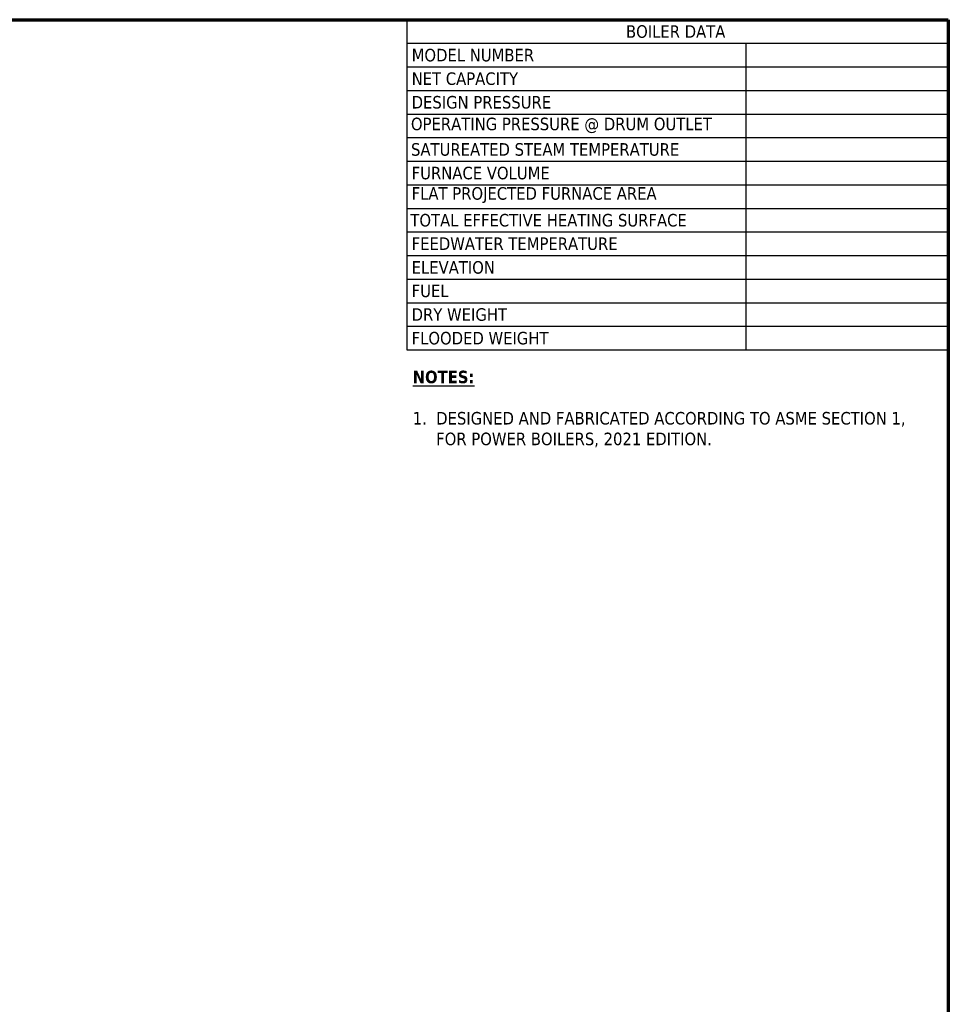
# Model space of a CAD drawing. Header units: inches. Extents: x 12 to 564, y 10 to 374.
# Tile 158 of 158: x 416 to 564, y 217 to 374. Entities that reach past the tile are written whole.
import ezdxf

# ---------------------------------------------------------------- set-up
doc = ezdxf.new("R2010")
doc.units = ezdxf.units.IN
doc.header["$LTSCALE"] = 16
doc.header["$MEASUREMENT"] = 0
doc.layers.add('Border (ANSI)', color=7, linetype='Continuous', lineweight=70)
doc.layers.add('Symbol (ANSI)', color=7, linetype='Continuous', lineweight=25)
doc.styles.add('Note Text (ANSI)', font='tahoma.ttf')

# ---------------------------------------------------------------- blocks, each defined once
blk = doc.blocks.new('Borders SUPERIOR BORDER')
at = {"layer": 'Border (ANSI)'}
for p, q in [((0.75, 23.375), (35.25, 23.375)), ((35.25, 23.375), (35.25, 0.625))]:
    blk.add_line(p, q, dxfattribs=at)
blk = doc.blocks.new('Table1')
at = {"layer": 'Symbol (ANSI)'}
for p, q in [((29.8523, 23.375), (35.25, 23.375)), ((29.8523, 23.375), (29.8523, 23.1398)), ((35.25, 23.375), (35.25, 23.1398)), ((29.8523, 23.1398), (35.25, 23.1398)), ((29.8523, 23.1398), (29.8523, 22.9047)), ((33.2317, 23.1398), (33.2317, 22.9047)), ((35.25, 23.1398), (35.25, 22.9047)), ((29.8523, 22.9047), (35.25, 22.9047)), ((29.8523, 22.9047), (29.8523, 20.0833)), ((33.2317, 22.9047), (33.2317, 20.0833)), ((35.25, 22.9047), (35.25, 20.0833)), ((29.8523, 22.6696), (35.25, 22.6696)), ((29.8523, 22.4345), (35.25, 22.4345)), ((29.8523, 22.1994), (35.25, 22.1994)), ((29.8523, 21.9642), (35.25, 21.9642)), ((29.8523, 21.7291), (35.25, 21.7291)), ((29.8523, 21.494), (35.25, 21.494)), ((29.8523, 21.2589), (35.25, 21.2589)), ((29.8523, 21.0238), (35.25, 21.0238)), ((29.8523, 20.7887), (35.25, 20.7887)), ((29.8523, 20.5536), (35.25, 20.5536)), ((29.8523, 20.3184), (35.25, 20.3184)), ((29.8523, 20.0833), (35.25, 20.0833))]:
    blk.add_line(p, q, dxfattribs=at)
at = {"layer": 'Symbol (ANSI)', "char_height": 0.125, "attachment_point": 7, "style": 'Note Text (ANSI)'}
for s, insert in [('BOILER DATA', (32.0366, 23.1923)), ('MODEL NUMBER', (29.8998, 22.9571)), ('NET CAPACITY', (29.8998, 22.7224)), ('DESIGN PRESSURE', (29.8998, 22.4871)), ('OPERATING PRESSURE @ DRUM OUTLET', (29.8928, 22.2436)), ('SATUREATED STEAM TEMPERATURE', (29.8937, 22.0169)), ('FURNACE VOLUME', (29.8998, 21.7816)), ('FLAT PROJECTED FURNACE AREA', (29.8998, 21.5464)), ('TOTAL EFFECTIVE HEATING SURFACE', (29.8872, 21.3113)), ('FEEDWATER TEMPERATURE', (29.8998, 21.0775)), ('ELEVATION', (29.8998, 20.8411)), ('FUEL', (29.8998, 20.6073)), ('DRY WEIGHT', (29.8998, 20.3712)), ('FLOODED WEIGHT', (29.8998, 20.1358))]:
    blk.add_mtext(s, dxfattribs=dict(at, insert=insert))

msp = doc.modelspace()

# ---------------------------------------------------------------- block references
at = {"xscale": 16, "yscale": 16, "zscale": 16}
for name in ['Borders SUPERIOR BORDER', 'Table1']:
    msp.add_blockref(name, (0, 0), dxfattribs=at)

# ---------------------------------------------------------------- texts
at = {"layer": 'Symbol (ANSI)', "insert": (478.56, 318.02), "char_height": 2, "width": 87.2962, "attachment_point": 1, "line_spacing_factor": 0.987884, "style": 'Note Text (ANSI)'}
msp.add_mtext('\\fTahoma|b1|i0;{\\H2.0000;\\LNOTES:}\\l\\fTahoma|b0|i0;{\\H2.0000;\\P}\\fTahoma|b0|i0;{\\H2.0000;\\P}\\fTahoma|b0|i0;{\\H2.0000;1.  DESIGNED AND FABRICATED ACCORDING TO ASME SECTION 1,\\P}\\fTahoma|b0|i0;{\\H2.0000;     FOR POWER BOILERS, 2021 EDITION.}', dxfattribs=at)

doc.saveas('drawing.dxf')
